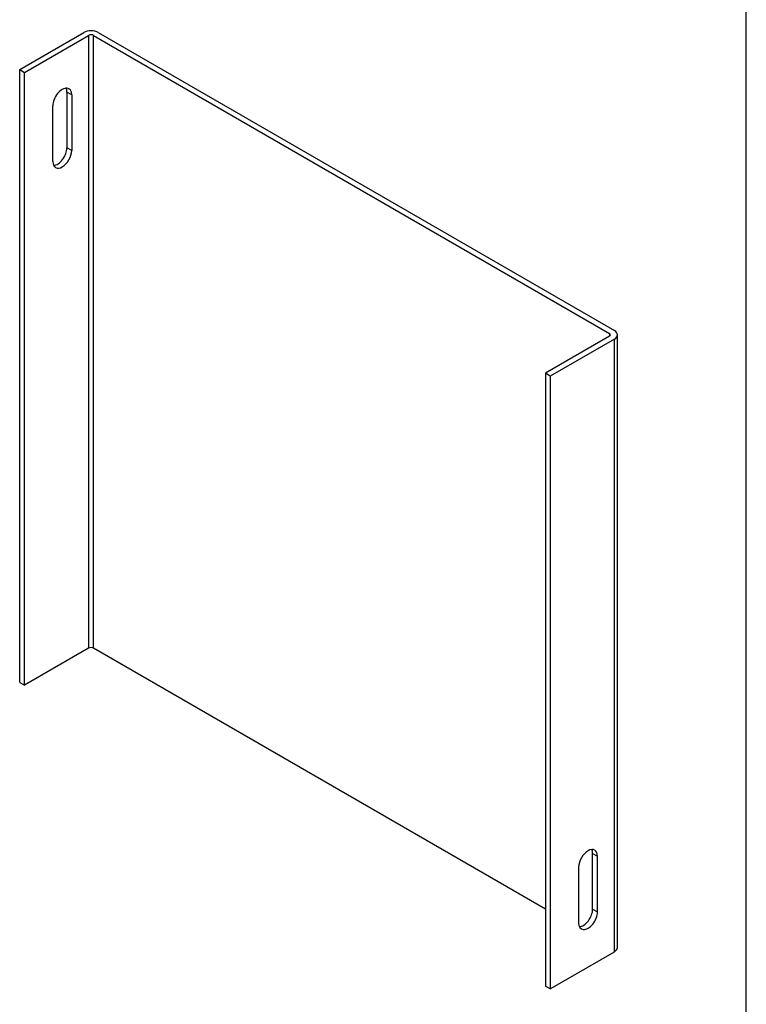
# Model space of a CAD drawing. Header units: inches. Extents: x 0.1 to 41.9, y -0.2 to 27.9.
# Tile 2 of 2: x 34.3 to 41.9, y 5.6 to 16. Entities that reach past the tile are written whole.
import ezdxf

# ---------------------------------------------------------------- set-up
doc = ezdxf.new("R2010")
doc.units = ezdxf.units.IN
doc.header["$MEASUREMENT"] = 0
doc.layers.add('COM55556-4', color=7, linetype='Continuous')
doc.layers.add('Default', color=7, linetype='Continuous')

# ---------------------------------------------------------------- blocks, each defined once
blk = doc.blocks.new('SE7')
at = {"layer": 'COM55556-4', "color": 7, "linetype": 'Continuous'}
for p, q in [((34.2796096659, 15.4531640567), (34.9545430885, 15.84283705)), ((34.3305213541, 15.4237701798), (35.0054547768, 15.8134431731)), ((35.0054547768, 15.8134431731), (35.0054547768, 9.3631201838)), ((35.056366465, 15.8134431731), (40.4897749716, 12.6764633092)), ((35.056366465, 9.3631201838), (35.056366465, 15.8134431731)), ((35.1072781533, 15.84283705), (40.5406866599, 12.7058571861)), ((34.2796096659, 15.4531640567), (34.3305213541, 15.4237701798)), ((34.2796096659, 9.0028410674), (34.2796096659, 15.4531640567)), ((34.3305213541, 8.9734471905), (34.3305213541, 15.4237701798)), ((34.8276174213, 15.1878026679), (34.7767057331, 15.2171965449)), ((34.7767057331, 15.2171965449), (34.7767057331, 14.6301355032)), ((34.8276174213, 15.1878026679), (34.8276174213, 14.6007416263)), ((34.6289204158, 14.4860238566), (34.6289204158, 15.0730848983)), ((34.8276174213, 14.6007416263), (34.7767057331, 14.6301355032)), ((40.4897749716, 12.6470694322), (39.814841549, 12.257396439)), ((40.4897749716, 12.6764633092), (40.4897749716, 12.6470694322)), ((40.5723191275, 6.2114433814), (40.5723191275, 12.6617663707)), ((40.5406866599, 12.6176755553), (39.8657532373, 12.2280025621)), ((40.5406866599, 6.167352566), (40.5406866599, 12.6176755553)), ((39.814841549, 12.257396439), (39.814841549, 5.807073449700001)), ((39.8657532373, 12.2280025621), (39.814841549, 12.257396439)), ((39.8657532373, 12.2280025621), (39.8657532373, 5.777679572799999)), ((35.0054547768, 9.3631201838), (34.3305213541, 8.9734471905)), ((39.814841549, 6.615813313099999), (35.056366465, 9.3631201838)), ((34.2796096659, 9.0028410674), (34.3305213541, 8.9734471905)), ((40.3119376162, 6.617038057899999), (40.3119376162, 7.2040990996)), ((40.3119376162, 7.2040990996), (40.3628493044, 7.1747052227)), ((40.3628493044, 6.587644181), (40.3628493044, 7.1747052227)), ((40.1641522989, 7.0599874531), (40.1641522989, 6.4729264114)), ((40.3119376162, 6.617038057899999), (40.3628493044, 6.587644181)), ((39.8657532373, 5.777679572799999), (40.5406866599, 6.167352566)), ((39.8657532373, 5.777679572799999), (39.814841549, 5.807073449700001))]:
    blk.add_line(p, q, dxfattribs=at)
for centre, major_axis, start_param, end_param in [((35.0309106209, 15.7987462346), (-0.1080000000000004, -6.402768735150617e-17), 3.926990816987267, 5.497787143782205), ((35.0309106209, 15.7987462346), (-0.03599999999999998, -2.262311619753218e-16), 3.926990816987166, 5.497787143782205), ((34.7282689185, 15.1304437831), (-0.07024999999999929, -0.1216765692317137), 2.356194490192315, 5.497787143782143), ((34.6773572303, 15.1598376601), (-0.07025000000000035, -0.121676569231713), 2.356194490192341, 2.770793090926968), ((34.6773572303, 14.5727766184), (0.07025000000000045, 0.1216765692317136), 3.512392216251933, 5.497787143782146), ((34.7282689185, 14.5433827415), (0.07024999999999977, 0.121676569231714), 2.356194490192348, 5.497787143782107), ((40.4643191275, 12.6617663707), (-0.03600000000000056, -7.833213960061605e-16), 2.356194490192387, 3.926990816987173), ((40.4643191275, 12.6617663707), (-0.1080000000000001, 3.244069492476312e-16), 2.356194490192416, 3.926990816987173), ((35.0309106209, 9.3484232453), (0.03599999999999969, 5.817082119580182e-17), 0.7853981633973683, 2.356194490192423), ((40.2635008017, 7.1173463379), (-0.07024999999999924, -0.1216765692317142), 2.356194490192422, 5.497787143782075), ((40.2125891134, 7.1467402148), (-0.07024999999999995, -0.1216765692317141), 2.356194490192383, 2.770793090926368), ((40.2635008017, 6.5302852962), (0.07025000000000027, 0.1216765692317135), 2.356194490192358, 5.497787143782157), ((40.2125891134, 6.559679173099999), (0.07024999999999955, 0.1216765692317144), 3.512392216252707, 5.497787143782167), ((40.4643191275, 6.2114433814), (-0.1080000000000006, -1.77192622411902e-16), 2.356194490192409, 3.14159265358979)]:
    blk.add_ellipse(centre, major_axis=major_axis, ratio=0.5773502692, start_param=start_param, end_param=end_param, dxfattribs=at)
blk = doc.blocks.new('BORDER')
at = {"layer": 'Default', "color": 7, "linetype": 'Continuous'}
blk.add_line((0, 0), (0, 27.86), dxfattribs=at)

msp = doc.modelspace()

# ---------------------------------------------------------------- block references
at = {"layer": 'Default', "color": 7}
msp.add_blockref('BORDER', (41.9300011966, 0.0699989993), dxfattribs=at)
at = {"layer": 'Default'}
msp.add_blockref('SE7', (0, 0), dxfattribs=at)

doc.saveas('drawing.dxf')
